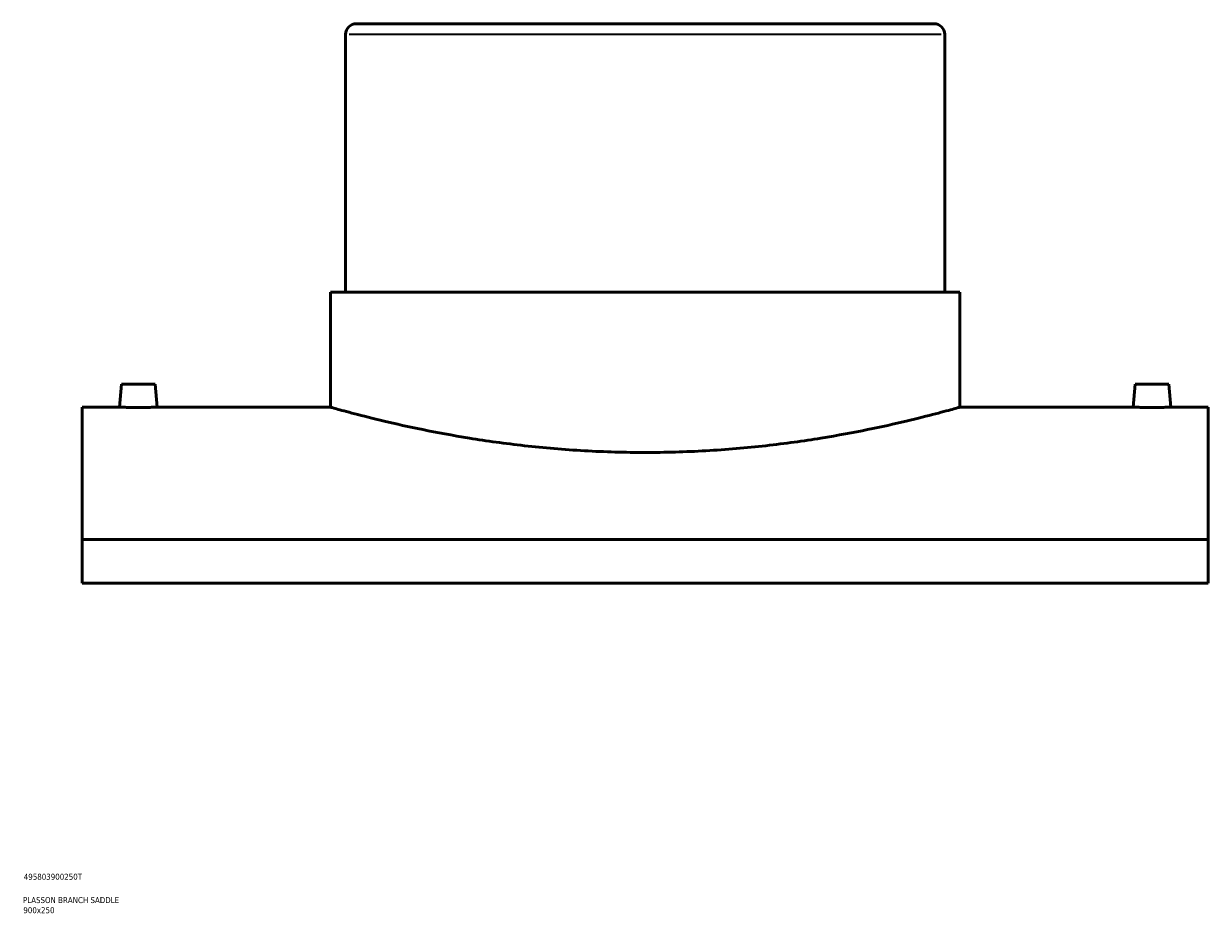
# Model space of a CAD drawing. Header units: millimetres. Extents: x -309 to 1514, y -626 to 1065.
# Tile 4 of 5: x 855 to 1349, y 79 to 450. Entities that reach past the tile are written whole.
import ezdxf

# ---------------------------------------------------------------- set-up
doc = ezdxf.new("R2010")
doc.units = ezdxf.units.MM
for name, color, linetype, lineweight in [('Title (ISO)', 7, 'Continuous', 50), ('Visible (ANSI)', 7, 'Continuous', 50), ('Visible Narrow (ANSI)', 7, 'Continuous', 35)]:
    doc.layers.add(name, color=color, linetype=linetype, lineweight=lineweight)
doc.styles.add('Note Text (ISO)', font='tahoma.ttf')

# ---------------------------------------------------------------- blocks, each defined once
blk = doc.blocks.new('Title Blocks ISO')
at = {"layer": 'Title (ISO)', "color": 232, "true_color": 0xca0064, "style": 'Note Text (ISO)'}
for tag, p in [('PART_NUMBER_001', (34.16, 73.13)), ('DESCRIPTION_001', (33.84, 63.4)), ('DESCRIPTION_002', (33.98, 59.18))]:
    blk.add_attdef(tag, p, '', height=2.5, dxfattribs=at)

msp = doc.modelspace()

# ---------------------------------------------------------------- linework, layer by layer
at = {"layer": 'Visible (ANSI)'}
for p, q in [((993.96, 450.24), (1234.96, 450.24)), ((989.46, 445.74), (989.46, 338.24)), ((1239.46, 445.74), (1239.46, 338.24)), ((983.21, 338.24), (1245.71, 338.24)), ((983.21, 338.24), (983.21, 290.24)), ((1245.71, 338.24), (1245.71, 290.24)), ((895.96, 299.84), (895.12, 290.24)), ((895.96, 299.84), (909.96, 299.84)), ((909.96, 299.84), (910.8, 290.24)), ((1318.96, 299.84), (1318.12, 290.24)), ((1332.96, 299.84), (1318.96, 299.84)), ((1332.96, 299.84), (1333.8, 290.24)), ((879.46, 290.24), (879.46, 235.04)), ((895.12, 290.24), (879.46, 290.24)), ((983.21, 290.24), (910.8, 290.24)), ((1318.12, 290.24), (1245.71, 290.24)), ((1349.46, 290.24), (1333.8, 290.24)), ((1349.46, 235.04), (1349.46, 290.24)), ((1349.46, 235.04), (879.46, 235.04)), ((879.46, 216.8), (879.46, 235.04)), ((1349.46, 235.04), (1349.46, 216.8)), ((879.46, 216.8), (1349.46, 216.8))]:
    msp.add_line(p, q, dxfattribs=at)
for centre, start, end in [((993.96, 445.74), 90, 180), ((1234.96, 445.74), 0, 90)]:
    msp.add_arc(centre, 4.5, start, end, dxfattribs=at)
for points, knots in [([(902.96, 290.17), (901.98, 290.17), (900.93, 290.18), (899, 290.19), (898.11, 290.2), (896.72, 290.22), (896.12, 290.22), (895.32, 290.24), (895.12, 290.24), (895.12, 290.24)], [0, 0, 0, 0, 0.295458, 0.295458, 0.590916, 0.590916, 0.886324, 0.886324, 1.181732, 1.181732, 1.181732, 1.181732]), ([(910.8, 290.24), (910.8, 290.24), (910.61, 290.24), (909.81, 290.22), (909.2, 290.22), (907.81, 290.2), (906.93, 290.19), (905, 290.18), (903.95, 290.17), (902.96, 290.17)], [3.545197, 3.545197, 3.545197, 3.545197, 3.840606, 3.840606, 4.136014, 4.136014, 4.431472, 4.431472, 4.72693, 4.72693, 4.72693, 4.72693]), ([(1114.46, 271.37), (1106.17, 271.37), (1097.62, 271.61), (1080.62, 272.57), (1072.19, 273.3), (1056.04, 275.1), (1048.3, 276.19), (1034.01, 278.5), (1027.46, 279.73), (1015.86, 282.08), (1010.4, 283.3), (1000.78, 285.58), (996.61, 286.63), (989.9, 288.39), (987.36, 289.09), (984.01, 290.01), (983.21, 290.24), (983.21, 290.24)], [0, 0, 0, 0, 2.486868, 2.486868, 4.973737, 4.973737, 7.460605, 7.460605, 9.947473, 9.947473, 12.433772, 12.433772, 14.920071, 14.920071, 17.40637, 17.40637, 19.892668, 19.892668, 19.892668, 19.892668]), ([(1245.71, 290.24), (1245.71, 290.24), (1244.92, 290.01), (1241.57, 289.09), (1239.03, 288.39), (1232.32, 286.63), (1228.14, 285.58), (1218.52, 283.3), (1213.07, 282.08), (1201.47, 279.73), (1194.91, 278.5), (1180.62, 276.19), (1172.89, 275.1), (1156.74, 273.3), (1148.3, 272.57), (1131.31, 271.61), (1122.75, 271.37), (1114.46, 271.37)], [59.678005, 59.678005, 59.678005, 59.678005, 62.164304, 62.164304, 64.650603, 64.650603, 67.136902, 67.136902, 69.6232, 69.6232, 72.110069, 72.110069, 74.596937, 74.596937, 77.083805, 77.083805, 79.570674, 79.570674, 79.570674, 79.570674]), ([(1325.96, 290.17), (1324.98, 290.17), (1323.93, 290.18), (1322, 290.19), (1321.11, 290.2), (1319.72, 290.22), (1319.12, 290.22), (1318.32, 290.24), (1318.12, 290.24), (1318.12, 290.24)], [2.363465, 2.363465, 2.363465, 2.363465, 2.658923, 2.658923, 2.954381, 2.954381, 3.249789, 3.249789, 3.545197, 3.545197, 3.545197, 3.545197]), ([(1333.8, 290.24), (1333.8, 290.24), (1333.61, 290.24), (1332.81, 290.22), (1332.2, 290.22), (1330.81, 290.2), (1329.93, 290.19), (1328, 290.18), (1326.95, 290.17), (1325.96, 290.17)], [5.908662, 5.908662, 5.908662, 5.908662, 6.20407, 6.20407, 6.499479, 6.499479, 6.794937, 6.794937, 7.090394, 7.090394, 7.090394, 7.090394])]:
    msp.add_open_spline(points, degree=3, knots=knots, dxfattribs=at)
at = {"layer": 'Visible Narrow (ANSI)'}
msp.add_line((1237.92, 445.74), (991, 445.74), dxfattribs=at)

# ---------------------------------------------------------------- block references
msp.add_blockref('Title Blocks ISO', (821, 20)).add_auto_attribs({'PART_NUMBER_001': '495803900250T', 'DESCRIPTION_001': 'PLASSON BRANCH SADDLE', 'DESCRIPTION_002': '900x250'})

doc.saveas('drawing.dxf')
